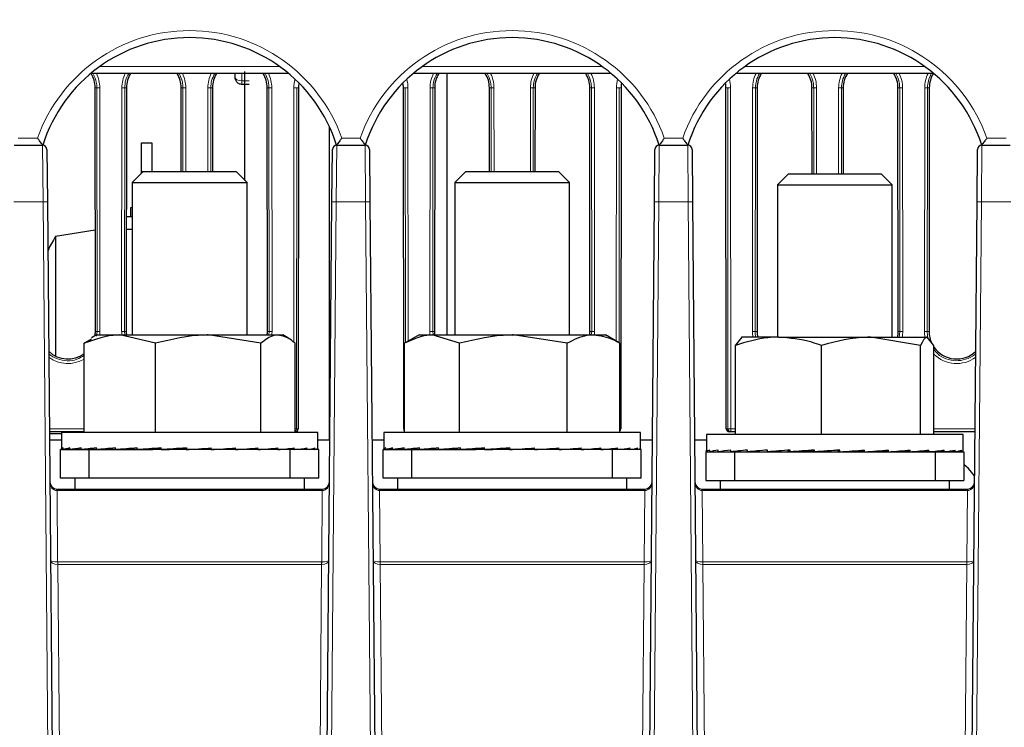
# Paper-space layout 'Blatt3' of a CAD drawing. Header units: millimetres. Extents: x 5 to 418, y 2 to 292.
# Tile 20 of 39: x 206 to 252, y 163 to 196. Entities that reach past the tile are written whole.
import ezdxf

# ---------------------------------------------------------------- set-up
doc = ezdxf.new("R2010")
doc.units = ezdxf.units.MM
doc.layers.add('SLD-0', color=7, linetype='Continuous')
doc.styles.add('SLDTEXTSTYLE1', font='TXT', dxfattribs={"width": 0.605})
doc.dimstyles.new('SLDDIMSTYLE5', dxfattribs={"dimtxt": 3.5, "dimasz": 3.302, "dimexe": 0, "dimexo": 0.0625, "dimgap": 0.875, "dimtad": 1, "dimlfac": 1.5, "dimrnd": 1e-09, "dimzin": 12, "dimdsep": 46, "dimtxsty": 'SLDTEXTSTYLE1', "dimsah": 1, "dimcen": 0.09, "dimadec": 0, "dimazin": 3, "dimtfac": 1, "dimtofl": 0, "dimtmove": 0, "dimatfit": 3, "dimfxl": 1, "dimfrac": 2, "dimtolj": 1, "dimtzin": 12, "dimarcsym": 0})

# ---------------------------------------------------------------- blocks, each defined once
blk = doc.blocks.new('_D_20')
at = {"layer": 'SLD-0', "color": 7}
for p, q in [((146.109, 140.802), (146.109, 272.649)), ((312.109, 140.802), (312.109, 272.649)), ((146.109, 271.649), (312.109, 271.649))]:
    blk.add_line(p, q, dxfattribs=at)
for points in [[(146.109, 271.649), (149.411, 271.141), (149.411, 272.157)], [(312.109, 271.649), (308.807, 272.157), (308.807, 271.141)]]:
    blk.add_solid(points, dxfattribs=at)
at = {"layer": 'SLD-0', "color": 7, "insert": (225.099, 276.16), "char_height": 3.5, "attachment_point": 1, "style": 'SLDTEXTSTYLE1'}
blk.add_mtext('249', dxfattribs=at)

psp = doc.layouts.new('Blatt3')

# ---------------------------------------------------------------- linework, layer by layer
at = {"color": 7, "linetype": 'Continuous', "lineweight": 18}
for p, q in [((209.9371, 193.796), (218.2818, 193.796)), ((224.9371, 193.796), (233.2818, 193.796)), ((239.9371, 193.796), (248.2818, 193.796)), ((216.5428, 193.1256), (216.5428, 193.4685)), ((209.7145, 192.8018), (209.7952, 192.8018)), ((209.8056, 181.4685), (209.7952, 192.8018)), ((209.9284, 192.8042), (209.9388, 181.4708)), ((210.9468, 181.4708), (210.9572, 192.8042)), ((211.0903, 192.8018), (211.08, 181.4685)), ((211.1711, 192.8018), (211.0903, 192.8018)), ((213.7145, 192.8018), (213.7952, 192.8018)), ((213.7988, 188.9014), (213.7952, 192.8018)), ((213.9284, 192.8042), (213.932, 188.9014)), ((214.9536, 188.9014), (214.9572, 192.8042)), ((215.0903, 192.8018), (215.0868, 188.9014)), ((215.1711, 192.8018), (215.0903, 192.8018)), ((216.8761, 193.1256), (216.5428, 193.1256)), ((216.5428, 193.1256), (216.5428, 192.9664)), ((217.7145, 192.8018), (217.7952, 192.8018)), ((217.8056, 181.4685), (217.7952, 192.8018)), ((217.9284, 192.8042), (217.9388, 181.4708)), ((218.9464, 180.9694), (218.9572, 192.8042)), ((219.0903, 192.8018), (219.0758, 176.9352)), ((219.1711, 192.8018), (219.0903, 192.8018)), ((224.0479, 192.8018), (224.1286, 192.8018)), ((224.1394, 180.9338), (224.1286, 192.8018)), ((224.2617, 192.8042), (224.2725, 181.0106)), ((225.2802, 181.4708), (225.2905, 192.8042)), ((225.4237, 192.8018), (225.4133, 181.4685)), ((225.5044, 192.8018), (225.4237, 192.8018)), ((228.0479, 192.8018), (228.1286, 192.8018)), ((228.1321, 188.9014), (228.1286, 192.8018)), ((228.2617, 192.8042), (228.2653, 188.9014)), ((229.9536, 188.9014), (229.9572, 192.8042)), ((230.0903, 192.8018), (230.0868, 188.9014)), ((230.1711, 192.8018), (230.0903, 192.8018)), ((232.7145, 192.8018), (232.7952, 192.8018)), ((232.8056, 181.4685), (232.7952, 192.8018)), ((232.9284, 192.8042), (232.9388, 181.4708)), ((233.9464, 181.0106), (233.9572, 192.8042)), ((234.0903, 192.8018), (234.0795, 180.9338)), ((234.1711, 192.8018), (234.0903, 192.8018)), ((239.0479, 192.8018), (239.1286, 192.8018)), ((239.1431, 176.9352), (239.1286, 192.8018)), ((239.2617, 192.8042), (239.2762, 176.9375)), ((240.2802, 181.4708), (240.2905, 192.8042)), ((240.4237, 192.8018), (240.4133, 181.4685)), ((240.5044, 192.8018), (240.4237, 192.8018)), ((243.0479, 192.8018), (243.1286, 192.8018)), ((243.1322, 188.8018), (243.1286, 192.8018)), ((243.2617, 192.8042), (243.2654, 188.8018)), ((244.2869, 188.8018), (244.2905, 192.8042)), ((244.4237, 192.8018), (244.42, 188.8018)), ((244.5044, 192.8018), (244.4237, 192.8018)), ((247.0479, 192.8018), (247.1286, 192.8018)), ((247.1389, 181.4685), (247.1286, 192.8018)), ((247.2617, 192.8042), (247.2721, 181.4708)), ((248.2802, 181.4708), (248.2905, 192.8042)), ((248.4237, 192.8018), (248.4133, 181.4685)), ((248.5044, 192.8018), (248.4237, 192.8018)), ((206.133, 190.4627), (207.0364, 190.4627)), ((207.2929, 187.4918), (207.2716, 190.1352)), ((220.9474, 190.1352), (220.926, 187.4918)), ((221.1825, 190.4627), (222.0364, 190.4627)), ((222.2929, 187.4918), (222.2716, 190.1352)), ((235.9474, 190.1352), (235.926, 187.4918)), ((236.1825, 190.4627), (237.0364, 190.4627)), ((237.2929, 187.4918), (237.2716, 190.1352)), ((250.9474, 190.1352), (250.926, 187.4918)), ((251.1825, 190.4627), (252.0859, 190.4627)), ((212.3428, 188.9018), (211.8761, 188.9018)), ((207.2929, 187.4918), (205.926, 187.4918)), ((207.6288, 149.0036), (207.2929, 187.4918)), ((220.926, 187.4918), (220.5901, 149.0036)), ((222.2929, 187.4918), (220.926, 187.4918)), ((222.6288, 149.0036), (222.2929, 187.4918)), ((235.926, 187.4918), (235.5901, 149.0036)), ((237.2929, 187.4918), (235.926, 187.4918)), ((237.6288, 149.0036), (237.2929, 187.4918)), ((250.926, 187.4918), (250.5901, 149.0036)), ((252.2929, 187.4918), (250.926, 187.4918)), ((209.7249, 181.4685), (209.8056, 181.4685)), ((209.7791, 181.2536), (209.8056, 181.4685)), ((211.08, 181.4685), (211.0963, 181.3014)), ((211.1607, 181.4685), (211.08, 181.4685)), ((217.7249, 181.4685), (217.8056, 181.4685)), ((217.785, 181.3014), (217.8056, 181.4685)), ((225.4133, 181.4685), (225.4265, 181.3334)), ((225.494, 181.4685), (225.4133, 181.4685)), ((232.7249, 181.4685), (232.8056, 181.4685)), ((232.785, 181.3014), (232.8056, 181.4685)), ((240.494, 181.4685), (240.4133, 181.4685)), ((247.0582, 181.4685), (247.1389, 181.4685)), ((247.106, 181.2018), (247.1389, 181.4685)), ((248.494, 181.4685), (248.4133, 181.4685)), ((207.585, 176.9375), (209.2063, 176.9375)), ((209.0428, 176.768), (209.0428, 176.8018)), ((219.0758, 176.9352), (219.1566, 176.9352)), ((224.0624, 176.9352), (224.1061, 176.9352)), ((234.1128, 176.9352), (234.1566, 176.9352)), ((239.0624, 176.9352), (239.1431, 176.9352)), ((239.2762, 176.8018), (239.2762, 176.9375)), ((239.2762, 176.9375), (239.4978, 176.9375)), ((248.7211, 176.9375), (250.6339, 176.9375)), ((207.9416, 174.0637), (207.9416, 174.1352)), ((207.9416, 174.0637), (207.9705, 170.7512)), ((220.2774, 174.0637), (207.9416, 174.0637)), ((220.2485, 170.7512), (220.2774, 174.0637)), ((222.9416, 174.0637), (222.9416, 174.1352)), ((222.9416, 174.0637), (222.9705, 170.7512)), ((235.2774, 174.0637), (222.9416, 174.0637)), ((235.2485, 170.7512), (235.2774, 174.0637)), ((237.9416, 174.0637), (237.9416, 174.1352)), ((237.9416, 174.0637), (237.9705, 170.7512)), ((250.2774, 174.0637), (237.9416, 174.0637)), ((250.2485, 170.7512), (250.2774, 174.0637)), ((207.9734, 170.7512), (207.9734, 170.6244)), ((207.9734, 170.7512), (220.2455, 170.7512)), ((207.9734, 170.6244), (208.1435, 151.1323)), ((220.2455, 170.6244), (207.9734, 170.6244)), ((220.0754, 151.1323), (220.2455, 170.6244)), ((220.2455, 170.7512), (220.2455, 170.6244)), ((222.9734, 170.7512), (222.9734, 170.6244)), ((222.9734, 170.7512), (235.2455, 170.7512)), ((222.9734, 170.6244), (223.1406, 151.4685)), ((235.2455, 170.6244), (222.9734, 170.6244)), ((235.0783, 151.4685), (235.2455, 170.6244)), ((235.2455, 170.7512), (235.2455, 170.6244)), ((237.9734, 170.7512), (237.9734, 170.6244)), ((237.9734, 170.7512), (250.2455, 170.7512)), ((237.9734, 170.6244), (238.1435, 151.1323)), ((250.2455, 170.6244), (237.9734, 170.6244)), ((250.0754, 151.1323), (250.2455, 170.6244)), ((250.2455, 170.7512), (250.2455, 170.6244))]:
    psp.add_line(p, q, dxfattribs=at)
at = {"color": 7, "linetype": 'Continuous', "lineweight": 25}
for p, q in [((218.7052, 193.4685), (209.5138, 193.4685)), ((216.2095, 193.4685), (216.2095, 193.2997)), ((233.7052, 193.4685), (224.5138, 193.4685)), ((226.0712, 193.4685), (226.0712, 181.3014)), ((248.7052, 193.4685), (239.5138, 193.4685)), ((209.7249, 181.4685), (209.7145, 192.8018)), ((211.1711, 192.8018), (211.1607, 181.4685)), ((213.7181, 188.9014), (213.7145, 192.8018)), ((215.1711, 192.8018), (215.1675, 188.9014)), ((216.5428, 192.9664), (216.8761, 192.9664)), ((217.7249, 181.4685), (217.7145, 192.8018)), ((219.1711, 192.8018), (219.1566, 176.9352)), ((224.0624, 176.9352), (224.0479, 192.8018)), ((225.5044, 192.8018), (225.494, 181.4685)), ((228.0514, 188.9014), (228.0479, 192.8018)), ((230.1711, 192.8018), (230.1675, 188.9014)), ((232.7249, 181.4685), (232.7145, 192.8018)), ((234.1711, 192.8018), (234.1566, 176.9352)), ((239.0624, 176.9352), (239.0479, 192.8018)), ((240.5044, 192.8018), (240.494, 181.4685)), ((243.0515, 188.8018), (243.0479, 192.8018)), ((244.5044, 192.8018), (244.5007, 188.8018)), ((247.0582, 181.4685), (247.0479, 192.8018)), ((248.5044, 192.8018), (248.494, 181.4685)), ((220.6143, 176.4018), (220.6143, 190.9803)), ((205.9474, 190.1352), (207.2716, 190.1352)), ((211.8761, 190.2352), (212.3428, 190.2352)), ((211.8761, 188.9018), (211.8761, 190.2352)), ((212.3428, 190.2352), (212.3428, 188.9018)), ((220.9474, 190.1352), (222.2716, 190.1352)), ((235.9474, 190.1352), (237.2716, 190.1352)), ((250.9474, 190.1352), (252.2716, 190.1352)), ((207.4716, 189.9369), (207.4929, 187.4918)), ((220.726, 187.4918), (220.7474, 189.9369)), ((222.4716, 189.9369), (222.4929, 187.4918)), ((235.726, 187.4918), (235.7474, 189.9369)), ((237.4716, 189.9369), (237.4929, 187.4918)), ((250.726, 187.4918), (250.7474, 189.9369)), ((211.9541, 188.9014), (211.4428, 188.39)), ((211.8761, 188.8234), (211.8761, 188.9018)), ((211.9541, 188.9014), (216.2648, 188.9014)), ((212.3428, 188.9018), (212.3428, 188.9014)), ((216.7761, 188.39), (216.2648, 188.9014)), ((226.9541, 188.9014), (226.4428, 188.39)), ((226.9541, 188.9014), (231.2648, 188.9014)), ((231.7761, 188.39), (231.2648, 188.9014)), ((241.9541, 188.8018), (241.4428, 188.2905)), ((241.9541, 188.8018), (246.2648, 188.8018)), ((246.7761, 188.2905), (246.2648, 188.8018)), ((211.4428, 188.39), (211.4428, 181.3014)), ((211.4428, 188.39), (216.7761, 188.39)), ((216.7761, 181.3014), (216.7761, 188.39)), ((226.4428, 188.39), (226.4428, 181.3014)), ((226.4428, 188.39), (231.7761, 188.39)), ((231.7761, 181.3014), (231.7761, 188.39)), ((241.4428, 188.2905), (241.4428, 181.2018)), ((241.4428, 188.2905), (246.7761, 188.2905)), ((246.7761, 181.2018), (246.7761, 188.2905)), ((207.4929, 187.4918), (207.8288, 149.0036)), ((220.3901, 149.0036), (220.726, 187.4918)), ((222.4929, 187.4918), (222.8288, 149.0036)), ((235.3901, 149.0036), (235.726, 187.4918)), ((237.4929, 187.4918), (237.8288, 149.0036)), ((250.3901, 149.0036), (250.726, 187.4918)), ((211.3761, 186.8018), (211.3761, 187.2352)), ((211.3761, 187.2352), (211.4428, 187.2352)), ((211.4428, 186.8018), (211.1656, 186.8018)), ((209.7206, 186.185), (207.8761, 185.8775)), ((211.4428, 186.2109), (211.165, 186.2109)), ((207.8761, 185.8775), (207.8761, 180.3173)), ((209.2063, 180.9143), (209.5482, 181.1211)), ((209.2063, 176.768), (209.2063, 180.9143)), ((209.7761, 181.3014), (209.5401, 181.1651)), ((209.7761, 181.3014), (210.8642, 181.3014)), ((212.5221, 180.9143), (210.8642, 181.3014)), ((210.8642, 181.3014), (214.9737, 181.3014)), ((212.5221, 176.768), (212.5221, 180.9143)), ((217.4253, 180.9143), (214.9737, 181.3014)), ((214.9737, 181.3014), (218.219, 181.3014)), ((217.4253, 176.768), (217.4253, 180.9143)), ((218.219, 181.3014), (218.4428, 181.3014)), ((218.6788, 181.1651), (218.4428, 181.3014)), ((219.0126, 176.768), (219.0126, 180.9143)), ((224.1061, 176.768), (224.1061, 180.9143)), ((224.7761, 181.3014), (224.1376, 180.9327)), ((224.7761, 181.3014), (225.3812, 181.3014)), ((226.6562, 180.9143), (225.3812, 181.3014)), ((225.3812, 181.3014), (229.1579, 181.3014)), ((226.6562, 176.768), (226.6562, 180.9143)), ((231.6596, 180.9143), (229.1579, 181.3014)), ((229.1579, 181.3014), (232.8862, 181.3014)), ((231.6596, 176.768), (231.6596, 180.9143)), ((232.8862, 181.3014), (233.4428, 181.3014)), ((234.0814, 180.9327), (233.4428, 181.3014)), ((234.1128, 176.768), (234.1128, 180.9143)), ((239.4978, 180.8148), (239.81, 181.2018)), ((241.4915, 181.2018), (239.7762, 181.2018)), ((241.4915, 181.2018), (245.791, 181.2018)), ((248.0968, 180.8148), (245.791, 181.2018)), ((245.791, 181.2018), (248.4089, 181.2018)), ((248.7211, 180.8148), (248.4089, 181.2018)), ((239.4978, 176.6685), (239.4978, 180.8148)), ((243.4851, 176.6685), (243.4851, 180.8148)), ((248.0968, 176.6685), (248.0968, 180.8148)), ((248.7211, 176.6685), (248.7211, 180.8148)), ((209.2063, 176.8018), (207.5862, 176.8018)), ((208.1428, 176.768), (208.1428, 175.9795)), ((219.7679, 176.768), (208.1428, 176.768)), ((219.0229, 176.8018), (219.0126, 176.8018)), ((220.0761, 176.768), (219.7679, 176.768)), ((220.0761, 175.9795), (220.0761, 176.768)), ((223.1428, 176.768), (223.1428, 175.9768)), ((234.3098, 176.768), (223.1428, 176.768)), ((235.0761, 176.768), (234.3098, 176.768)), ((235.0761, 175.9768), (235.0761, 176.768)), ((239.2762, 176.8018), (239.196, 176.8018)), ((239.4978, 176.8018), (239.2762, 176.8018)), ((250.6327, 176.8018), (248.7211, 176.8018)), ((207.587, 176.7138), (208.1428, 176.7138)), ((208.1428, 176.4018), (207.5897, 176.4018)), ((220.6292, 176.4018), (220.0761, 176.4018)), ((223.1428, 176.4018), (222.5897, 176.4018)), ((235.6292, 176.4018), (235.0761, 176.4018)), ((238.1428, 176.4018), (237.5897, 176.4018)), ((238.1428, 176.6685), (238.1428, 175.9328)), ((240.5047, 176.6685), (238.1428, 176.6685)), ((250.0761, 176.6685), (240.5047, 176.6685)), ((250.0761, 175.9328), (250.0761, 176.6685)), ((208.1095, 174.6347), (208.1095, 175.968)), ((209.4428, 175.968), (208.1095, 175.968)), ((208.1452, 175.968), (208.2268, 175.9686)), ((208.2268, 175.968), (208.2268, 176.048)), ((208.2268, 175.968), (208.5346, 175.9701)), ((208.2927, 175.968), (208.5346, 175.9697)), ((208.5346, 175.968), (208.5346, 176.048)), ((208.5346, 175.968), (209.0566, 175.9718)), ((208.6638, 175.968), (209.0566, 175.9709)), ((209.0566, 175.968), (209.0566, 176.048)), ((209.0566, 175.968), (209.7727, 175.9737)), ((209.2441, 175.968), (209.7727, 175.9724)), ((209.4428, 174.6347), (209.4428, 175.968)), ((218.7761, 175.968), (209.4428, 175.968)), ((209.7727, 175.968), (209.7727, 176.048)), ((209.7727, 175.968), (210.6555, 175.9762)), ((209.9188, 175.9694), (209.9188, 175.968)), ((210.6555, 175.968), (210.6555, 176.048)), ((210.6555, 175.968), (211.6711, 175.9798)), ((211.6711, 175.968), (211.6711, 176.048)), ((211.6711, 175.968), (212.3969, 175.9799)), ((212.7803, 175.968), (212.7803, 176.048)), ((212.7803, 175.968), (213.1759, 175.9799)), ((213.9406, 175.968), (213.9406, 176.048)), ((214.8104, 175.9799), (214.8104, 176.0276)), ((215.1075, 175.968), (214.8104, 175.9799)), ((215.1075, 175.968), (215.1075, 176.048)), ((215.603, 175.9799), (215.603, 176.0026)), ((216.2359, 175.968), (215.603, 175.9799)), ((216.2359, 175.968), (216.2359, 176.048)), ((217.2827, 175.968), (216.3895, 175.9793)), ((217.2827, 175.968), (217.2827, 176.048)), ((218.2075, 175.968), (217.3822, 175.9761)), ((218.2075, 175.968), (218.2075, 176.048)), ((218.9748, 175.968), (218.269, 175.9738)), ((218.3001, 175.968), (218.3001, 175.9736)), ((218.4462, 175.968), (218.3001, 175.9694)), ((218.4462, 175.968), (218.4462, 175.9724)), ((218.7761, 174.6347), (218.7761, 175.968)), ((220.1095, 175.968), (218.7761, 175.968)), ((218.9748, 175.968), (218.9748, 176.048)), ((219.1624, 175.968), (218.9866, 175.9694)), ((219.5551, 175.968), (219.0087, 175.972)), ((219.1624, 175.968), (219.1624, 175.9709)), ((219.5551, 175.968), (219.5551, 176.048)), ((219.6843, 175.968), (219.5605, 175.9689)), ((219.9262, 175.968), (219.5697, 175.9705)), ((219.6843, 175.968), (219.6843, 175.9697)), ((219.9262, 175.968), (219.9262, 176.048)), ((219.9921, 175.968), (219.9276, 175.9685)), ((220.0737, 175.968), (219.9294, 175.969)), ((219.9921, 175.968), (219.9921, 175.9686)), ((220.0737, 175.968), (220.0737, 176.048)), ((220.1095, 174.6347), (220.1095, 175.968)), ((223.1095, 174.6347), (223.1095, 175.968)), ((224.4428, 175.968), (223.1095, 175.968)), ((223.1442, 175.968), (223.2337, 175.9686)), ((223.2337, 175.968), (223.2337, 176.048)), ((223.2337, 175.968), (223.5491, 175.9702)), ((223.2839, 175.968), (223.5491, 175.9698)), ((223.5491, 175.968), (223.5491, 176.048)), ((223.5491, 175.968), (224.0781, 175.9718)), ((223.6474, 175.968), (224.0781, 175.9712)), ((224.0781, 175.968), (224.0781, 176.048)), ((224.0781, 175.968), (224.8005, 175.9738)), ((224.2209, 175.968), (224.8005, 175.9728)), ((224.4095, 175.9696), (224.4095, 175.968)), ((224.4428, 174.6347), (224.4428, 175.968)), ((233.7761, 175.968), (224.4428, 175.968)), ((224.4761, 175.9701), (224.4761, 175.968)), ((224.8005, 175.968), (224.8005, 176.048)), ((224.8005, 175.968), (225.6885, 175.9763)), ((224.9188, 175.9691), (224.9188, 175.968)), ((225.6885, 175.968), (225.6885, 176.048)), ((225.6885, 175.968), (226.7068, 175.9799)), ((226.7079, 175.968), (226.7079, 176.048)), ((226.7079, 175.968), (227.4228, 175.9799)), ((227.8197, 175.968), (227.8197, 176.048)), ((227.8197, 175.968), (228.2036, 175.9799)), ((228.981, 175.968), (228.981, 176.048)), ((229.8383, 175.9799), (229.8383, 176.0267)), ((230.1472, 175.968), (229.8383, 175.9799)), ((230.1472, 175.968), (230.1472, 176.048)), ((230.6294, 175.9799), (230.6294, 176.0017)), ((231.2736, 175.968), (230.6294, 175.9799)), ((231.2736, 175.968), (231.2736, 176.048)), ((232.3168, 175.968), (231.4248, 175.9791)), ((232.3168, 175.968), (232.3168, 176.048)), ((233.2367, 175.968), (232.4147, 175.976)), ((233.2367, 175.968), (233.2367, 176.048)), ((233.998, 175.968), (233.2971, 175.9738)), ((233.3001, 175.968), (233.3001, 175.9737)), ((233.4184, 175.968), (233.3001, 175.9691)), ((233.4184, 175.968), (233.4184, 175.9728)), ((233.7761, 174.6347), (233.7761, 175.968)), ((235.1095, 175.968), (233.7761, 175.968)), ((233.998, 175.968), (233.998, 176.048)), ((234.1408, 175.968), (234.007, 175.9691)), ((234.5715, 175.968), (234.0311, 175.972)), ((234.1408, 175.968), (234.1408, 175.9712)), ((234.1428, 175.968), (234.1428, 175.9712)), ((234.5715, 175.968), (234.5715, 176.048)), ((234.6698, 175.968), (234.5755, 175.9687)), ((234.9351, 175.968), (234.5856, 175.9704)), ((234.6698, 175.968), (234.6698, 175.9698)), ((234.9351, 175.968), (234.9351, 176.048)), ((234.9852, 175.968), (234.9361, 175.9684)), ((235.0747, 175.968), (234.938, 175.9689)), ((234.9852, 175.968), (234.9852, 175.9686)), ((235.0747, 175.968), (235.0747, 176.048)), ((235.1095, 174.6347), (235.1095, 175.968)), ((238.1095, 175.8685), (238.1095, 174.5352)), ((238.1095, 175.8685), (239.4428, 175.8685)), ((238.1472, 175.8685), (238.1472, 175.9485)), ((238.1472, 175.8685), (238.3066, 175.8696)), ((238.2169, 175.8685), (238.3066, 175.8691)), ((238.3066, 175.8685), (238.3066, 175.9485)), ((238.3066, 175.8685), (238.689, 175.8711)), ((238.5131, 175.8685), (238.689, 175.8698)), ((238.689, 175.8685), (238.689, 175.9485)), ((238.689, 175.8685), (239.2797, 175.8729)), ((239.0244, 175.8685), (239.2797, 175.8705)), ((239.2797, 175.8685), (239.2797, 175.9485)), ((239.2797, 175.8685), (240.056, 175.8749)), ((239.4428, 175.8685), (239.4428, 174.5352)), ((239.4428, 175.8685), (248.7761, 175.8685)), ((239.731, 175.8685), (239.9188, 175.8702)), ((239.9188, 175.8738), (239.9188, 175.8685)), ((240.056, 175.8685), (240.056, 175.9485)), ((240.056, 175.8685), (240.9881, 175.8777)), ((240.9881, 175.8685), (240.9881, 175.9485)), ((240.9881, 175.8685), (241.9172, 175.8804)), ((242.0401, 175.8685), (242.0401, 175.9485)), ((242.0401, 175.8685), (242.6561, 175.8804)), ((243.1717, 175.8685), (243.1717, 175.9485)), ((243.1717, 175.8685), (243.4508, 175.8804)), ((244.2709, 175.9366), (244.3393, 175.9485)), ((244.2709, 175.8804), (244.2709, 175.9366)), ((244.3393, 175.8685), (244.2709, 175.8804)), ((244.3393, 175.8685), (244.3393, 175.9485)), ((245.0847, 175.8804), (245.0847, 175.9197)), ((245.498, 175.8685), (245.0847, 175.8804)), ((245.498, 175.8685), (245.498, 175.9485)), ((245.8611, 175.8804), (245.8611, 175.8942)), ((246.6034, 175.8685), (245.8611, 175.8804)), ((246.6034, 175.8685), (246.6034, 175.9485)), ((247.613, 175.8685), (246.7361, 175.8785)), ((247.613, 175.8685), (247.613, 175.9485)), ((248.4879, 175.8685), (247.6982, 175.8757)), ((248.3001, 175.8685), (248.3001, 175.8702)), ((248.4879, 175.8685), (248.4879, 175.9485)), ((248.9392, 175.8685), (248.5222, 175.872)), ((249.1946, 175.8685), (248.539, 175.8737)), ((248.7761, 175.8685), (248.7761, 174.5352)), ((248.7761, 175.8685), (250.1095, 175.8685)), ((248.9392, 175.8685), (248.9392, 175.8705)), ((249.1946, 175.8685), (249.1946, 175.9485)), ((249.5299, 175.8685), (249.2125, 175.8709)), ((249.7058, 175.8685), (249.221, 175.872)), ((249.5299, 175.8685), (249.5299, 175.8698)), ((249.7058, 175.8685), (249.7058, 175.9485)), ((249.9123, 175.8685), (249.7128, 175.8699)), ((250.002, 175.8685), (249.7156, 175.8705)), ((249.9123, 175.8685), (249.9123, 175.8691)), ((250.002, 175.8685), (250.002, 175.9485)), ((250.0717, 175.8685), (250.003, 175.869)), ((250.0717, 175.8685), (250.0717, 175.9171)), ((250.1095, 175.8685), (250.1095, 174.5352)), ((209.4428, 174.6347), (208.1095, 174.6347)), ((208.7761, 174.6347), (208.7761, 174.1352)), ((218.7761, 174.6347), (209.4428, 174.6347)), ((220.1095, 174.6347), (218.7761, 174.6347)), ((219.4428, 174.1352), (219.4428, 174.6347)), ((224.4428, 174.6347), (223.1095, 174.6347)), ((223.7761, 174.6347), (223.7761, 174.1352)), ((233.7761, 174.6347), (224.4428, 174.6347)), ((235.1095, 174.6347), (233.7761, 174.6347)), ((234.4428, 174.1352), (234.4428, 174.6347)), ((238.1095, 174.5352), (239.4428, 174.5352)), ((238.7761, 174.5352), (238.7761, 174.1352)), ((239.4428, 174.5352), (248.7761, 174.5352)), ((248.7761, 174.5352), (250.1095, 174.5352)), ((249.4428, 174.1352), (249.4428, 174.5352)), ((207.9399, 174.1352), (207.9416, 174.1352)), ((207.9416, 174.1352), (220.2774, 174.1352)), ((220.2774, 174.0637), (220.2774, 174.1352)), ((220.2774, 174.1352), (220.279, 174.1352)), ((222.9399, 174.1352), (222.9416, 174.1352)), ((222.9416, 174.1352), (235.2774, 174.1352)), ((235.2774, 174.0637), (235.2774, 174.1352)), ((235.2774, 174.1352), (235.279, 174.1352)), ((237.9399, 174.1352), (237.9416, 174.1352)), ((237.9416, 174.1352), (250.2774, 174.1352)), ((250.2774, 174.0637), (250.2774, 174.1352)), ((250.2774, 174.1352), (250.279, 174.1352))]:
    psp.add_line(p, q, dxfattribs=at)
at = {"color": 7, "linetype": 'Continuous', "lineweight": 18, "flags": 128}
psp.add_lwpolyline([(216.2095, 193.2997), (216.2348, 193.2331), (216.3071, 193.1766), (216.4152, 193.1388), (216.5428, 193.1256)], dxfattribs=at)
at = {"color": 7, "linetype": 'Continuous', "lineweight": 25, "flags": 128}
psp.add_lwpolyline([(250.6148, 174.7489), (250.3284, 175.0875), (250.1095, 175.2835)], dxfattribs=at)
at = {"color": 7, "linetype": 'Continuous', "lineweight": 18}
for centre, radius, start, end in [((214.1095, 187.9599), 7.5028, 19.48622, 160.51378), ((229.1095, 187.9599), 7.5028, 19.48622, 160.51378), ((244.1095, 187.9599), 7.5028, 19.48622, 160.51378), ((208.4428, 192.8028), 1.4856, 0.05241, 26.62195), ((212.4428, 192.8028), 1.4856, 153.37805, 179.94759), ((212.4428, 192.8028), 1.4856, 0.05241, 26.62195), ((216.4428, 192.8028), 1.4856, 153.37805, 179.94759), ((216.4428, 192.8028), 1.4856, 0.05241, 26.62195), ((226.7761, 192.8028), 1.4856, 153.37805, 179.94759), ((226.7761, 192.8028), 1.4856, 0.05241, 26.62195), ((231.4428, 192.8028), 1.4856, 153.37805, 179.94759), ((231.4428, 192.8028), 1.4856, 0.05241, 26.62195), ((241.7761, 192.8028), 1.4856, 153.37805, 179.94759), ((241.7761, 192.8028), 1.4856, 0.05241, 26.62195), ((245.7761, 192.8028), 1.4856, 153.37805, 179.94759), ((245.7761, 192.8028), 1.4856, 0.05241, 26.62195), ((249.7761, 192.8028), 1.4856, 153.37805, 179.94759), ((209.8994, 190.6543), 2.15, 89.22651, 92.77593), ((210.9862, 190.6543), 2.15, 87.22407, 90.77349), ((213.8994, 190.6543), 2.15, 89.22651, 92.77593), ((214.9862, 190.6543), 2.15, 87.22407, 90.77349), ((217.8994, 190.6543), 2.15, 89.22651, 92.77593), ((220.4428, 192.8028), 1.4856, 164.56697, 179.94759), ((218.9862, 190.6543), 2.15, 87.22407, 90.77349), ((224.2327, 190.6543), 2.15, 89.22651, 92.77593), ((222.7761, 192.8028), 1.4856, 0.05241, 15.43303), ((225.3196, 190.6543), 2.15, 87.22407, 90.77349), ((228.2327, 190.6543), 2.15, 89.22651, 92.77593), ((229.9862, 190.6543), 2.15, 87.22407, 90.77349), ((232.8994, 190.6543), 2.15, 89.22651, 92.77593), ((235.4428, 192.8028), 1.4856, 164.56697, 179.94759), ((233.9862, 190.6543), 2.15, 87.22407, 90.77349), ((239.2327, 190.6543), 2.15, 89.22651, 92.77593), ((237.7761, 192.8028), 1.4856, 0.05241, 15.43303), ((240.3196, 190.6543), 2.15, 87.22407, 90.77349), ((243.2327, 190.6543), 2.15, 89.22651, 92.77593), ((244.3196, 190.6543), 2.15, 87.22407, 90.77349), ((247.2327, 190.6543), 2.15, 89.22651, 92.77593), ((248.3196, 190.6543), 2.15, 87.22407, 90.77349), ((207.3929, 181.7618), 5.7308, 89.0002, 90.9998), ((220.826, 181.7618), 5.7308, 89.0002, 90.9998), ((222.3929, 181.7618), 5.7308, 89.0002, 90.9998), ((235.826, 181.7618), 5.7308, 89.0002, 90.9998), ((237.3929, 181.7618), 5.7308, 89.0002, 90.9998), ((250.826, 181.7618), 5.7308, 89.0002, 90.9998), ((209.9097, 179.321), 2.15, 89.22651, 92.77593), ((208.4428, 181.4695), 1.496, 353.54767, 0.05241), ((210.9759, 179.321), 2.15, 87.22407, 90.77349), ((212.4428, 181.4695), 1.496, 179.94759, 186.45233), ((217.9097, 179.321), 2.15, 89.22651, 92.77593), ((216.4428, 181.4695), 1.496, 353.54767, 0.05241), ((225.3092, 179.321), 2.15, 87.22407, 90.77349), ((226.7761, 181.4695), 1.496, 179.94759, 186.45233), ((232.9097, 179.321), 2.15, 89.22651, 92.77593), ((231.4428, 181.4695), 1.496, 353.54767, 0.05241), ((240.3092, 179.321), 2.15, 87.22407, 90.77349), ((241.7761, 181.4695), 1.496, 179.94759, 190.30558), ((247.2431, 179.321), 2.15, 89.22651, 92.77593), ((245.7761, 181.4695), 1.496, 349.69442, 0.05241), ((248.3092, 179.321), 2.15, 87.22407, 90.77349), ((249.7761, 181.4695), 1.496, 179.94759, 190.30558), ((208.4428, 181.4695), 1.496, 233.64325, 300.68771), ((249.7761, 181.4695), 1.496, 225.14977, 306.35675), ((219.0145, 175.9557), 0.9814, 86.41677, 90.10783), ((218.9425, 176.9351), 0.1334, 301.74953, 0.01685), ((239.2472, 174.7877), 2.15, 89.22651, 92.77593), ((239.2763, 176.9351), 0.1332, 179.96074, 269.96069), ((223.1211, 174.0747), 2.8427, 178.78001, 180.21999), ((238.1211, 174.0747), 2.8427, 178.78001, 180.21999), ((253.1211, 174.0747), 2.8427, 178.78001, 180.21999), ((179.5472, 170.4398), 28.425, 0.3722, 0.6278), ((248.6718, 170.4398), 28.425, 179.3722, 179.6278), ((194.5472, 170.4398), 28.425, 0.3722, 0.6278), ((263.6718, 170.4398), 28.425, 179.3722, 179.6278), ((209.5472, 170.4398), 28.425, 0.3722, 0.6278), ((278.6718, 170.4398), 28.425, 179.3722, 179.6278)]:
    psp.add_arc(centre, radius, start, end, dxfattribs=at)
at = {"color": 7, "linetype": 'Continuous', "lineweight": 25}
for centre, radius, start, end in [((214.1095, 187.9657), 7.1694, 17.61359, 162.38641), ((229.1095, 187.9657), 7.1694, 17.61359, 162.38641), ((244.1095, 187.9657), 7.1694, 17.61359, 162.38641), ((208.4428, 192.8007), 1.2717, 0.05241, 32.00628), ((212.4428, 192.8007), 1.2717, 148.32248, 179.94759), ((212.4428, 192.8007), 1.2717, 0.05241, 31.67752), ((216.4428, 192.8007), 1.2717, 148.32248, 179.94759), ((216.4428, 192.8007), 1.2717, 0.05241, 31.67752), ((226.7761, 192.8007), 1.2717, 148.32248, 179.94759), ((226.7761, 192.8007), 1.2717, 0.05241, 31.67752), ((231.4428, 192.8007), 1.2717, 148.32248, 179.94759), ((231.4428, 192.8007), 1.2717, 0.05241, 31.67752), ((241.7761, 192.8007), 1.2717, 148.32248, 179.94759), ((241.7761, 192.8007), 1.2717, 0.05241, 31.67752), ((245.7761, 192.8007), 1.2717, 148.32248, 179.94759), ((245.7761, 192.8007), 1.2717, 0.05241, 31.67752), ((249.7761, 192.8007), 1.2717, 147.99372, 179.94759), ((220.4428, 192.8007), 1.2717, 169.90718, 179.94759), ((222.7761, 192.8007), 1.2717, 0.05241, 10.09282), ((235.4428, 192.8007), 1.2717, 169.90718, 179.94759), ((237.7761, 192.8007), 1.2717, 0.05241, 10.09282), ((207.2716, 189.9352), 0.2, 0.5, 90), ((207.6085, 190.0801), 0.3333, 162.15703, 167.94147), ((220.9474, 189.9352), 0.2, 90, 179.5), ((220.6104, 190.0801), 0.3333, 12.0958, 18.09537), ((222.2716, 189.9352), 0.2, 0.5, 90), ((222.6085, 190.0801), 0.3333, 162.15703, 167.94147), ((235.9474, 189.9352), 0.2, 90, 179.5), ((235.6104, 190.0801), 0.3333, 12.0958, 18.09537), ((237.2716, 189.9352), 0.2, 0.5, 90), ((237.6085, 190.0801), 0.3333, 162.15703, 167.94147), ((250.9474, 189.9352), 0.2, 90, 179.5), ((250.6104, 190.0801), 0.3333, 12.0958, 18.09537), ((213.6449, 182.2109), 6.8354, 147.55961, 153.7831), ((208.4428, 181.4673), 1.2821, 350.79478, 0.05241), ((212.4428, 181.4673), 1.2821, 179.94759, 187.43841), ((216.4428, 181.4673), 1.2821, 352.56159, 0.05241), ((226.7761, 181.4673), 1.2821, 179.94759, 187.43841), ((231.4428, 181.4673), 1.2821, 352.56159, 0.05241), ((241.7761, 181.4673), 1.2821, 179.94759, 191.95122), ((245.7761, 181.4673), 1.2821, 348.04878, 0.05241), ((249.7761, 181.4673), 1.2821, 179.94759, 205.9792), ((208.4428, 181.4673), 1.2821, 226.08413, 306.54791), ((249.7761, 181.4673), 1.2821, 214.6234, 313.91587), ((207.9399, 174.4685), 0.3333, 180.5, 270), ((220.279, 174.4685), 0.3333, 270, 359.5), ((222.9399, 174.4685), 0.3333, 180.5, 270), ((235.279, 174.4685), 0.3333, 270, 359.5), ((237.9399, 174.4685), 0.3333, 180.5, 270), ((250.279, 174.4685), 0.3333, 270, 359.5), ((205.0978, 174.0747), 2.8427, 359.78001, 1.21999), ((220.0978, 174.0747), 2.8427, 359.78001, 1.21999), ((235.0978, 174.0747), 2.8427, 359.78001, 1.21999)]:
    psp.add_arc(centre, radius, start, end, dxfattribs=at)
for centre, major_axis, ratio, start_param, end_param in [((219.023, 176.9352), (0.1278, 0.0387), 0.9983532, 4.4181884, 5.9889848), ((224.1959, 176.9352), (0.1278, -0.0387), 0.9983532, 3.4357932, 4.267894), ((234.023, 176.9352), (0.1278, 0.0387), 0.9983532, 5.1568841, 5.9889848), ((239.1959, 176.9352), (0.1278, -0.0387), 0.9983532, 3.4357932, 5.0065895), ((214.1095, 176.008), (5.9667, 0.0286), 0.0682268, 2.9732138, 3.1695633), ((214.1095, 176.008), (5.9667, 0.1078), 0.0659643, 2.7759994, 2.9723489), ((214.1095, 176.008), (5.9667, 0.1828), 0.0611502, 2.5789686, 2.7753181), ((214.1095, 176.008), (5.9667, 0.2506), 0.0539818, 2.3822253, 2.5785748), ((214.1095, 176.008), (5.9667, 0.3086), 0.0447486, 2.1858283, 2.3821778), ((214.1095, 176.008), (5.9667, 0.3547), 0.0338157, 1.989783, 2.1861326), ((214.1095, 176.008), (5.9667, 0.3872), 0.0216071, 1.7940417, 1.9903913), ((214.1095, 176.008), (4.1907, 0.2719), 0.0216071, 1.8921374, 1.9903913), ((214.1095, 176.008), (5.9667, 0.4049), 0.0085876, 1.5985116, 1.7948611), ((214.1095, 176.008), (4.1907, 0.2844), 0.0085876, 1.5985116, 1.7948611), ((214.1095, 176.008), (5.9667, 0.4071), 0.0047532, 4.6837667, 4.8801162), ((214.1095, 176.008), (5.9667, 0.3938), 0.0179163, 4.8792579, 5.0756075), ((214.1095, 176.008), (5.9667, 0.3655), 0.0304077, 5.0749272, 5.2712767), ((214.1095, 176.008), (5.9667, 0.3232), 0.0417539, 5.2708778, 5.4672273), ((214.1095, 176.008), (5.9667, 0.2684), 0.0515174, 5.4671715, 5.6635211), ((214.1095, 176.008), (5.9667, 0.2032), 0.0593143, 5.6638188, 5.8601683), ((214.1095, 176.008), (5.9667, 0.13), 0.0648316, 5.8607756, 6.0571251), ((214.1095, 176.008), (5.9667, 0.0517), 0.0678439, 6.0579498, 6.2542993), ((214.1095, 176.008), (5.9667, -0.0286), 0.0682268, 6.2552147, 6.2835126), ((229.1095, 176.008), (5.9667, 0.0314), 0.0681927, 2.9664214, 3.1627709), ((229.1095, 176.008), (5.9667, 0.1105), 0.0658401, 2.7692112, 2.9655608), ((229.1095, 176.008), (5.9667, 0.1853), 0.0609411, 2.5721888, 2.7685384), ((229.1095, 176.008), (5.9667, 0.2528), 0.0536963, 2.3754568, 2.5718063), ((229.1095, 176.008), (5.9667, 0.3104), 0.0443981, 2.1790721, 2.3754217), ((229.1095, 176.008), (5.9667, 0.3561), 0.033414, 1.9830384, 2.1793879), ((229.1095, 176.008), (5.9667, 0.3881), 0.0211695, 1.7873061, 1.9836556), ((229.1095, 176.008), (4.1907, 0.2725), 0.0211695, 1.8822762, 1.9836556), ((229.1095, 176.008), (5.9667, 0.4052), 0.0081307, 1.5917812, 1.7881307), ((229.1095, 176.008), (4.1907, 0.2846), 0.0081307, 1.5917812, 1.7881307), ((229.1095, 176.008), (5.9667, 0.4069), 0.0052123, 4.6904965, 4.886846), ((229.1095, 176.008), (5.9667, 0.3931), 0.0183603, 4.8859918, 5.0823414), ((229.1095, 176.008), (5.9667, 0.3643), 0.0308201, 5.0816692, 5.2780188), ((229.1095, 176.008), (5.9667, 0.3215), 0.0421188, 5.2776309, 5.4739804), ((229.1095, 176.008), (5.9667, 0.2663), 0.0518206, 5.4739369, 5.6702865), ((229.1095, 176.008), (5.9667, 0.2008), 0.0595437, 5.6705959, 5.8669454), ((229.1095, 176.008), (5.9667, 0.1274), 0.064978, 5.867562, 6.0639115), ((229.1095, 176.008), (5.9667, 0.049), 0.0679012, 6.0647415, 6.2610911), ((229.1095, 176.008), (5.9667, -0.0314), 0.0681927, 6.262007, 6.2835441), ((244.1095, 175.9085), (5.9667, -0.0244), 0.0682725, 3.1033442, 3.1418723), ((244.1095, 175.9085), (5.9667, 0.0559), 0.0677513, 2.9060806, 3.1024301), ((244.1095, 175.9085), (5.9667, 0.134), 0.0646044, 2.7089148, 2.9052643), ((244.1095, 175.9085), (5.9667, 0.2068), 0.058962, 2.5119722, 2.7083217), ((244.1095, 175.9085), (5.9667, 0.2716), 0.0510543, 2.3153427, 2.5116923), ((244.1095, 175.9085), (5.9667, 0.3258), 0.0411982, 2.1190676, 2.3154171), ((244.1095, 175.9085), (5.9667, 0.3674), 0.0297812, 1.9231336, 2.1194832), ((244.1095, 175.9085), (4.1907, 0.258), 0.0297812, 2.0854076, 2.1194832), ((244.1095, 175.9085), (5.9667, 0.3949), 0.0172428, 1.7274765, 1.923826), ((244.1095, 175.9085), (4.1907, 0.2774), 0.0172428, 1.7953403, 1.923826), ((244.1095, 175.9085), (5.9667, 0.4074), 0.0040582, 1.5319911, 1.7283407), ((244.1095, 175.9085), (4.1907, 0.2861), 0.0040582, 1.5319911, 1.7283407), ((244.1095, 175.9085), (5.9667, 0.4043), 0.0092781, 4.7502884, 4.9466379), ((244.1095, 175.9085), (5.9667, 0.3859), 0.0222673, 4.9458266, 5.1421762), ((244.1095, 175.9085), (5.9667, 0.3526), 0.0344207, 5.1415818, 5.3379314), ((244.1095, 175.9085), (5.9667, 0.3059), 0.0452751, 5.3376447, 5.5339943), ((244.1095, 175.9085), (5.9667, 0.2473), 0.0544092, 5.5340604, 5.7304099), ((244.1095, 175.9085), (5.9667, 0.179), 0.0614613, 5.7308205, 5.9271701), ((244.1095, 175.9085), (5.9667, 0.1038), 0.0661465, 5.9278638, 6.1242133), ((244.1095, 175.9085), (5.9667, 0.0244), 0.0682725, 6.1250842, 6.2829056)]:
    psp.add_ellipse(centre, major_axis=major_axis, ratio=ratio, start_param=start_param, end_param=end_param, dxfattribs=at)
at = {"color": 7, "linetype": 'Continuous', "lineweight": 18}
for centre, major_axis, ratio, start_param, end_param in [((207.9399, 174.4685), (-0.0035, 0.4048), 0.8234953, 1.5707963, 3.132866), ((220.279, 174.4685), (0.0035, 0.4048), 0.8234953, 3.1503193, 4.712389), ((222.9399, 174.4685), (-0.0035, 0.4048), 0.8234953, 1.5707963, 3.132866), ((235.279, 174.4685), (0.0035, 0.4048), 0.8234953, 3.1503193, 4.712389), ((237.9399, 174.4685), (-0.0035, 0.4048), 0.8234953, 1.5707963, 3.132866), ((250.279, 174.4685), (0.0035, 0.4048), 0.8234953, 3.1503193, 4.712389), ((207.9446, 173.9352), (0.3334, -0.0026), 0.3855756, 1.5827298, 1.5858471), ((220.2744, 173.9352), (0.3334, 0.0026), 0.3855756, 1.5557455, 1.5588629), ((222.9446, 173.9352), (0.3334, -0.0026), 0.3855756, 1.5827298, 1.5858471), ((235.2744, 173.9352), (0.3334, 0.0026), 0.3855756, 1.5557455, 1.5588629), ((237.9446, 173.9352), (0.3334, -0.0026), 0.3855756, 1.5827298, 1.5858471), ((250.2744, 173.9352), (0.3334, 0.0026), 0.3855756, 1.5557455, 1.5588629), ((207.9717, 170.8188), (0.3333, 0.0029), 0.5831464, 3.1415927, 4.7067796), ((207.9717, 170.8188), (0.3333, 0.0029), 0.2027182, 3.1415927, 4.7067796), ((220.2472, 170.8188), (0.3333, -0.0029), 0.5831464, 4.7179983, 6.2831853), ((220.2472, 170.8188), (0.3333, -0.0029), 0.2027182, 4.7179983, 6.2831853), ((222.9717, 170.8188), (0.3333, 0.0029), 0.5831464, 3.1415927, 4.7067796), ((222.9717, 170.8188), (0.3333, 0.0029), 0.2027182, 3.1415927, 4.7067796), ((235.2472, 170.8188), (0.3333, -0.0029), 0.5831464, 4.7179983, 6.2831853), ((235.2472, 170.8188), (0.3333, -0.0029), 0.2027182, 4.7179983, 6.2831853), ((237.9717, 170.8188), (0.3333, 0.0029), 0.5831464, 3.1415927, 4.7067796), ((237.9717, 170.8188), (0.3333, 0.0029), 0.2027182, 3.1415927, 4.7067796), ((250.2472, 170.8188), (0.3333, -0.0029), 0.5831464, 4.7179983, 6.2831853), ((250.2472, 170.8188), (0.3333, -0.0029), 0.2027182, 4.7179983, 6.2831853), ((207.9791, 170.1089), (-0.0182, 0.6421), 0.8301663, 6.2596996, 6.2652328), ((207.9791, 169.9804), (-0.0089, 0.644), 0.5174996, 6.2732883, 6.2788215), ((220.2399, 170.1089), (0.0182, 0.6421), 0.8301663, 0.0179526, 0.0234857), ((220.2399, 169.9804), (0.0089, 0.644), 0.5174996, 0.0043638, 0.009897), ((222.9791, 170.1089), (-0.0182, 0.6421), 0.8301663, 6.2596996, 6.2652328), ((222.9791, 169.9804), (-0.0089, 0.644), 0.5174996, 6.2732883, 6.2788215), ((235.2399, 170.1089), (0.0182, 0.6421), 0.8301663, 0.0179526, 0.0234857), ((235.2399, 169.9804), (0.0089, 0.644), 0.5174996, 0.0043638, 0.009897), ((237.9791, 170.1089), (-0.0182, 0.6421), 0.8301663, 6.2596996, 6.2652328), ((237.9791, 169.9804), (-0.0089, 0.644), 0.5174996, 6.2732883, 6.2788215), ((250.2399, 170.1089), (0.0182, 0.6421), 0.8301663, 0.0179526, 0.0234857), ((250.2399, 169.9804), (0.0089, 0.644), 0.5174996, 0.0043638, 0.009897)]:
    psp.add_ellipse(centre, major_axis=major_axis, ratio=ratio, start_param=start_param, end_param=end_param, dxfattribs=at)
for points, knots in [([(209.7952, 192.8018), (209.7911, 192.8919), (209.7811, 193.1096), (209.6868, 193.3073), (209.6316, 193.4233)], [0, 0, 0, 0, 0.4133269, 1, 1, 1, 1]), ([(211.2797, 193.4685), (211.2206, 193.357), (211.1098, 193.1478), (211.0965, 192.9119), (211.0903, 192.8018)], [0, 0, 0, 0, 0.5333107, 1, 1, 1, 1]), ([(213.7952, 192.8018), (213.7908, 192.8918), (213.7791, 193.1256), (213.677, 193.3379), (213.6141, 193.4685)], [0, 0, 0, 0, 0.3845587, 1, 1, 1, 1]), ([(215.2797, 193.4685), (215.2206, 193.357), (215.1098, 193.1478), (215.0965, 192.9119), (215.0903, 192.8018)], [0, 0, 0, 0, 0.5333107, 1, 1, 1, 1]), ([(217.7952, 192.8018), (217.7908, 192.8918), (217.7791, 193.1256), (217.677, 193.3379), (217.6141, 193.4685)], [0, 0, 0, 0, 0.3845587, 1, 1, 1, 1]), ([(225.613, 193.4685), (225.554, 193.357), (225.4431, 193.1478), (225.4299, 192.9119), (225.4237, 192.8018)], [0, 0, 0, 0, 0.5333107, 1, 1, 1, 1]), ([(228.1286, 192.8018), (228.1241, 192.8918), (228.1125, 193.1256), (228.0103, 193.3379), (227.9474, 193.4685)], [0, 0, 0, 0, 0.3845587, 1, 1, 1, 1]), ([(230.2797, 193.4685), (230.2206, 193.357), (230.1098, 193.1478), (230.0965, 192.9119), (230.0903, 192.8018)], [0, 0, 0, 0, 0.5333107, 1, 1, 1, 1]), ([(232.7952, 192.8018), (232.7908, 192.8918), (232.7791, 193.1256), (232.677, 193.3379), (232.6141, 193.4685)], [0, 0, 0, 0, 0.3845587, 1, 1, 1, 1]), ([(240.613, 193.4685), (240.554, 193.357), (240.4431, 193.1478), (240.4299, 192.9119), (240.4237, 192.8018)], [0, 0, 0, 0, 0.5333107, 1, 1, 1, 1]), ([(243.1286, 192.8018), (243.1241, 192.8918), (243.1125, 193.1256), (243.0103, 193.3379), (242.9474, 193.4685)], [0, 0, 0, 0, 0.3845587, 1, 1, 1, 1]), ([(244.613, 193.4685), (244.554, 193.357), (244.4431, 193.1478), (244.4299, 192.9119), (244.4237, 192.8018)], [0, 0, 0, 0, 0.5333107, 1, 1, 1, 1]), ([(247.1286, 192.8018), (247.1241, 192.8918), (247.1125, 193.1256), (247.0103, 193.3379), (246.9474, 193.4685)], [0, 0, 0, 0, 0.3845587, 1, 1, 1, 1]), ([(248.59, 193.4157), (248.5406, 193.3212), (248.4402, 193.1289), (248.4292, 192.9121), (248.4237, 192.8018)], [0, 0, 0, 0, 0.4914285, 1, 1, 1, 1]), ([(240.4133, 181.4685), (240.4104, 181.3769), (240.4075, 181.2853), (240.4394, 181.2019), (240.4394, 181.2018)], [0, 0, 0, 0, 0.9999096, 1, 1, 1, 1]), ([(248.4133, 181.4685), (248.413, 181.3775), (248.4126, 181.2604), (248.4569, 181.1539), (248.4668, 181.1302)], [0, 0, 0, 0, 0.7773036, 1, 1, 1, 1]), ([(207.5545, 180.4371), (207.5579, 180.433), (207.6593, 180.3118), (207.9586, 180.1756), (208.4041, 180.0788), (208.8516, 180.1347), (209.0946, 180.2823), (209.2063, 180.3501)], [0, 0, 0, 0, 0.009009, 0.2664104, 0.523766, 0.7810902, 1, 1, 1, 1]), ([(248.7211, 180.6342), (248.7766, 180.5608), (248.9249, 180.3649), (249.2863, 180.1717), (249.7417, 180.0764), (250.1969, 180.1514), (250.521, 180.2891), (250.6436, 180.4269), (250.6646, 180.4504)], [0, 0, 0, 0, 0.12470928, 0.33285947, 0.54097262, 0.74906038, 0.95714553, 1, 1, 1, 1])]:
    psp.add_open_spline(points, degree=3, knots=knots, dxfattribs=at)
at = {"color": 7, "linetype": 'Continuous', "lineweight": 25}
for points, knots in [([(216.2098, 193.2999), (216.2097, 193.2993), (216.2022, 193.2575), (216.2303, 193.1692), (216.2916, 193.0704), (216.3742, 193.0082), (216.4554, 192.9731), (216.5132, 192.9687), (216.5428, 192.9664)], [0, 0, 0, 0, 0.003775, 0.2443566, 0.4982234, 0.6689476, 0.830187, 1, 1, 1, 1]), ([(216.6761, 188.49), (216.6761, 188.7895), (216.6761, 189.9011), (216.6761, 191.6041), (216.6761, 192.9901), (216.6761, 193.5607)], [0, 0, 0, 0, 0.1783106, 0.6617583, 1, 1, 1, 1]), ([(207.2761, 190.1352), (207.2736, 190.138), (207.2687, 190.1436), (207.2367, 190.1859), (207.1891, 190.2503), (207.1214, 190.3433), (207.067, 190.4195), (207.037, 190.4619), (207.0364, 190.4627)], [0, 0, 0, 0, 0.1680342, 0.3355294, 0.5158878, 0.7301418, 0.9946828, 1, 1, 1, 1]), ([(221.1825, 190.4627), (221.1819, 190.4619), (221.1519, 190.4195), (221.0975, 190.3433), (221.0298, 190.2503), (220.9822, 190.1859), (220.9502, 190.1436), (220.9453, 190.138), (220.9428, 190.1352)], [0, 0, 0, 0, 0.0053172, 0.2698582, 0.4841122, 0.6644706, 0.8319658, 1, 1, 1, 1]), ([(222.0364, 190.4627), (222.037, 190.4619), (222.067, 190.4195), (222.1214, 190.3433), (222.1891, 190.2503), (222.2367, 190.1859), (222.2687, 190.1436), (222.2736, 190.138), (222.2761, 190.1352)], [0, 0, 0, 0, 0.00531721, 0.26985817, 0.48411225, 0.66447056, 0.83196576, 1, 1, 1, 1]), ([(236.1825, 190.4627), (236.1819, 190.4619), (236.1519, 190.4195), (236.0975, 190.3433), (236.0298, 190.2503), (235.9822, 190.1859), (235.9502, 190.1436), (235.9453, 190.138), (235.9428, 190.1352)], [0, 0, 0, 0, 0.0053172, 0.2698582, 0.4841122, 0.6644706, 0.8319658, 1, 1, 1, 1]), ([(237.0364, 190.4627), (237.037, 190.4619), (237.067, 190.4195), (237.1214, 190.3433), (237.1891, 190.2503), (237.2367, 190.1859), (237.2687, 190.1436), (237.2736, 190.138), (237.2761, 190.1352)], [0, 0, 0, 0, 0.0053172, 0.2698582, 0.4841122, 0.6644706, 0.8319658, 1, 1, 1, 1]), ([(251.1825, 190.4627), (251.1819, 190.4619), (251.1519, 190.4195), (251.0975, 190.3433), (251.0298, 190.2503), (250.9822, 190.1859), (250.9502, 190.1436), (250.9453, 190.138), (250.9428, 190.1352)], [0, 0, 0, 0, 0.0053172, 0.2698582, 0.4841122, 0.6644706, 0.8319658, 1, 1, 1, 1]), ([(210.8642, 181.3014), (210.8249, 181.301), (210.265, 181.2955), (209.7164, 181.098), (209.2063, 180.9143)], [0, 0, 0, 0, 0.0702148, 1, 1, 1, 1]), ([(214.9737, 181.3014), (214.9155, 181.301), (214.0877, 181.2955), (213.2764, 181.098), (212.5221, 180.9143)], [0, 0, 0, 0, 0.0702148, 1, 1, 1, 1]), ([(218.219, 181.3014), (218.1538, 181.2967), (217.8852, 181.2774), (217.6235, 181.0708), (217.4253, 180.9143)], [0, 0, 0, 0, 0.24263, 1, 1, 1, 1]), ([(219.0126, 180.9143), (218.9546, 180.9655), (218.696, 181.1934), (218.4273, 181.2542), (218.219, 181.3014)], [0, 0, 0, 0, 0.2247011, 1, 1, 1, 1]), ([(225.3812, 181.3014), (225.3509, 181.301), (224.9203, 181.2955), (224.4984, 181.098), (224.1061, 180.9143)], [0, 0, 0, 0, 0.0702148, 1, 1, 1, 1]), ([(229.1579, 181.3014), (229.0986, 181.301), (228.2538, 181.2955), (227.426, 181.098), (226.6562, 180.9143)], [0, 0, 0, 0, 0.07021477, 1, 1, 1, 1]), ([(232.8862, 181.3014), (232.7855, 181.2967), (232.3704, 181.2774), (231.966, 181.0708), (231.6596, 180.9143)], [0, 0, 0, 0, 0.24263, 1, 1, 1, 1]), ([(234.1128, 180.9143), (234.0231, 180.9655), (233.6236, 181.1934), (233.2082, 181.2542), (232.8862, 181.3014)], [0, 0, 0, 0, 0.2247011, 1, 1, 1, 1]), ([(241.4915, 181.2018), (241.3278, 181.1972), (240.6531, 181.1779), (239.9957, 180.9713), (239.4978, 180.8148)], [0, 0, 0, 0, 0.24263, 1, 1, 1, 1]), ([(243.4851, 180.8148), (243.3392, 180.866), (242.6899, 181.0939), (242.0148, 181.1547), (241.4915, 181.2018)], [0, 0, 0, 0, 0.22470115, 1, 1, 1, 1]), ([(245.791, 181.2018), (245.7363, 181.2015), (244.9576, 181.1959), (244.1946, 180.9984), (243.4851, 180.8148)], [0, 0, 0, 0, 0.0702148, 1, 1, 1, 1]), ([(248.4089, 181.2018), (248.4015, 181.2015), (248.2961, 181.1959), (248.1928, 180.9984), (248.0968, 180.8148)], [0, 0, 0, 0, 0.0702148, 1, 1, 1, 1])]:
    psp.add_open_spline(points, degree=3, knots=knots, dxfattribs=at)

# ---------------------------------------------------------------- dimensions: what is measured, and where the dimension line sits
at = {"layer": 'SLD-0', "color": 7}
dim = psp.add_linear_dim(base=(312.1095, 271.6485), p1=(146.1095, 140.8018), p2=(312.1095, 140.8018), dimstyle='SLDDIMSTYLE5', dxfattribs=at)
dim.commit()
dim.dimension.update_dxf_attribs({"geometry": '_D_20', "text_midpoint": (229.1095, 271.6485), "dimtype": 160})

doc.saveas('drawing.dxf')
